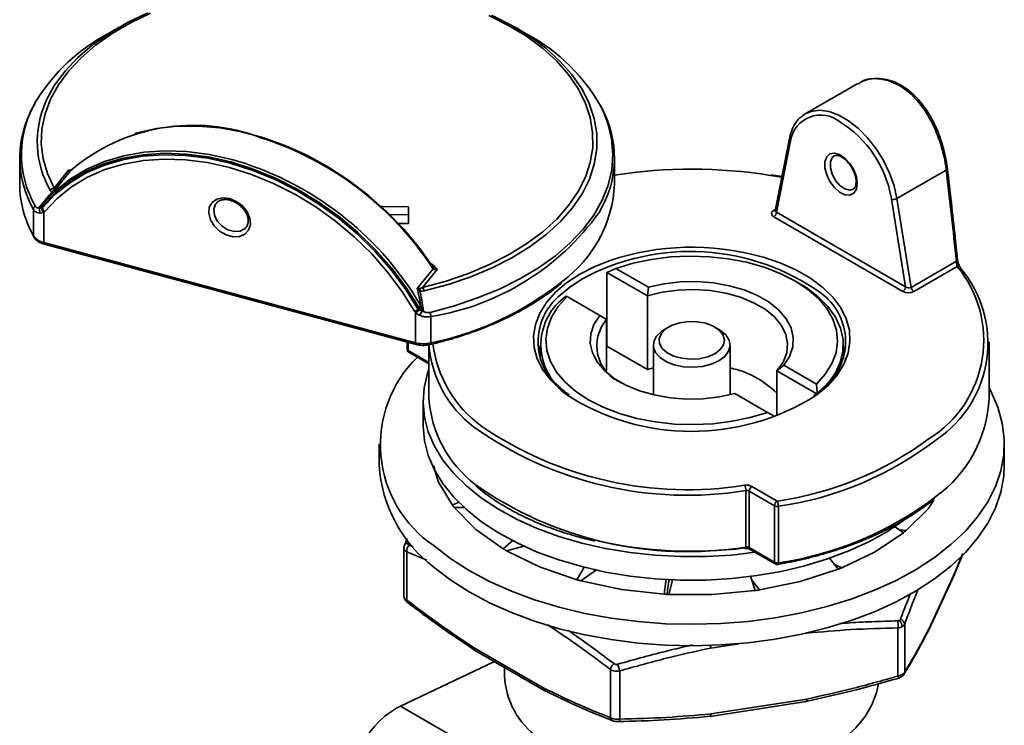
# Model space of a CAD drawing. Header units: millimetres. Extents: x 3170 to 3430, y 1374 to 1558.
# Tile 8 of 10: x 3309 to 3360, y 1488 to 1525. Entities that reach past the tile are written whole.
import ezdxf

# ---------------------------------------------------------------- set-up
doc = ezdxf.new("R2010")
doc.units = ezdxf.units.MM
doc.layers.add('粗实线层', color=7, linetype='Continuous', lineweight=35)

msp = doc.modelspace()

# ---------------------------------------------------------------- linework, layer by layer
at = {"layer": '粗实线层'}
for p, q in [((3314.246, 1524.635), (3313.663, 1524.298)), ((3335.462, 1524.298), (3334.879, 1524.635)), ((3352.736, 1521.699), (3350.004, 1520.122)), ((3309.888, 1520.762), (3309.876, 1520.737)), ((3349.175, 1518.836), (3348.437, 1515.08)), ((3349.23, 1518.716), (3348.501, 1515.006)), ((3309.062, 1517.835), (3309.062, 1516.466)), ((3340.062, 1516.466), (3340.062, 1517.835)), ((3357.402, 1517.271), (3357.389, 1517.376)), ((3310.853, 1516.255), (3311.612, 1517.196)), ((3311.695, 1517.144), (3310.873, 1516.126)), ((3311.612, 1517.196), (3311.779, 1517.22)), ((3311.734, 1517.181), (3311.695, 1517.144)), ((3348.778, 1516.818), (3348.184, 1516.921)), ((3348.786, 1516.857), (3348.221, 1516.946)), ((3357.35, 1517.196), (3354.776, 1515.711)), ((3357.41, 1517.267), (3357.409, 1517.273)), ((3354.496, 1515.676), (3354.477, 1515.786)), ((3310.108, 1515.226), (3310.073, 1515.255)), ((3310.108, 1515.226), (3310.202, 1515.212)), ((3310.26, 1515.329), (3310.191, 1515.26)), ((3310.206, 1515.364), (3310.275, 1515.44)), ((3329.331, 1514.411), (3329.317, 1515.277)), ((3329.317, 1514.869), (3329.317, 1515.277)), ((3355.225, 1511.124), (3354.496, 1515.676)), ((3354.776, 1515.711), (3355.517, 1511.086)), ((3309.782, 1513.772), (3309.782, 1515.141)), ((3310.312, 1514.988), (3310.126, 1514.955)), ((3310.202, 1515.212), (3310.239, 1515.218)), ((3310.366, 1515.038), (3310.312, 1514.988)), ((3310.312, 1514.988), (3310.312, 1513.423)), ((3329.317, 1514.869), (3328.346, 1514.883)), ((3329.324, 1514.411), (3329.317, 1514.869)), ((3348.353, 1515.091), (3348.45, 1515.147)), ((3355.084, 1510.879), (3348.359, 1514.761)), ((3348.501, 1515.006), (3355.225, 1511.124)), ((3320.836, 1514.183), (3320.861, 1514.211)), ((3328.806, 1514.414), (3329.331, 1514.411)), ((3310.312, 1513.423), (3329.684, 1508.208)), ((3310.345, 1513.334), (3329.716, 1508.12)), ((3357.937, 1512.517), (3357.815, 1513.661)), ((3330.478, 1512.319), (3330.601, 1512.286)), ((3330.576, 1512.172), (3330.579, 1512.168)), ((3330.582, 1512.164), (3330.606, 1512.134)), ((3355.517, 1511.086), (3357.876, 1512.449)), ((3357.92, 1512.183), (3355.655, 1510.876)), ((3329.784, 1511.035), (3330.607, 1512.053)), ((3330.82, 1512.025), (3330.061, 1511.085)), ((3330.607, 1512.053), (3330.559, 1512.114)), ((3340.136, 1512.079), (3339.661, 1511.863)), ((3339.661, 1508.026), (3339.661, 1511.863)), ((3341.773, 1510.644), (3339.661, 1511.863)), ((3340.136, 1512.079), (3341.833, 1511.1)), ((3349.672, 1511.309), (3349.46, 1511.432)), ((3337.591, 1510.609), (3337.54, 1510.639)), ((3339.287, 1509.63), (3337.591, 1510.609)), ((3341.833, 1511.1), (3341.773, 1510.644)), ((3341.773, 1506.807), (3341.773, 1510.644)), ((3329.961, 1510.14), (3330.007, 1510.034)), ((3329.684, 1509.773), (3329.63, 1509.853)), ((3329.684, 1508.208), (3329.684, 1509.773)), ((3329.832, 1509.944), (3329.887, 1509.913)), ((3329.933, 1509.946), (3329.856, 1510.054)), ((3330.105, 1509.863), (3330.031, 1509.863)), ((3339.287, 1509.63), (3339.651, 1509.42)), ((3330.489, 1509.566), (3330.489, 1508.198)), ((3339.651, 1506.75), (3339.651, 1509.42)), ((3342.882, 1509.024), (3342.67, 1508.901)), ((3345.499, 1508.901), (3345.287, 1509.024)), ((3329.248, 1508.246), (3329.248, 1507.88)), ((3329.306, 1508.23), (3329.306, 1507.799)), ((3330.385, 1508.099), (3330.385, 1505.309)), ((3336.185, 1508.085), (3336.185, 1507.355)), ((3342.085, 1508.085), (3342.085, 1505.496)), ((3346.085, 1505.496), (3346.085, 1508.085)), ((3351.985, 1507.355), (3351.985, 1508.085)), ((3359.585, 1505.309), (3359.585, 1508.248)), ((3329.306, 1507.799), (3330.385, 1507.176)), ((3329.348, 1507.707), (3330.385, 1507.108)), ((3341.773, 1506.807), (3339.661, 1508.026)), ((3348.518, 1506.75), (3348.882, 1507.03)), ((3348.882, 1507.03), (3350.579, 1506.051)), ((3342.085, 1506.893), (3341.773, 1506.807)), ((3350.572, 1505.565), (3348.518, 1506.75)), ((3348.518, 1504.395), (3348.518, 1506.75)), ((3350.622, 1505.607), (3350.579, 1506.051)), ((3348.033, 1504.581), (3346.337, 1505.56)), ((3330.085, 1505.145), (3330.085, 1503.921)), ((3348.378, 1504.382), (3348.033, 1504.581)), ((3327.796, 1502.946), (3327.796, 1501.832)), ((3360.374, 1501.832), (3360.374, 1502.946)), ((3330.62, 1501.811), (3330.869, 1500.976)), ((3330.869, 1500.976), (3331.613, 1499.744)), ((3346.899, 1497.569), (3346.899, 1500.508)), ((3348.398, 1499.717), (3347.082, 1500.477)), ((3347.082, 1500.477), (3347.082, 1497.537)), ((3347.223, 1500.722), (3348.539, 1499.962)), ((3331.613, 1499.744), (3331.98, 1499.929)), ((3356.403, 1499.552), (3356.704, 1500.01)), ((3332.264, 1499.629), (3331.712, 1499.619)), ((3331.712, 1499.618), (3332.833, 1498.485)), ((3348.398, 1496.777), (3348.398, 1499.717)), ((3348.598, 1499.688), (3348.598, 1496.748)), ((3355.264, 1498.425), (3356.403, 1499.552)), ((3332.833, 1498.485), (3334.263, 1497.474)), ((3353.649, 1497.324), (3355.125, 1498.313)), ((3355.125, 1498.313), (3354.635, 1498.656)), ((3354.899, 1498.471), (3355.264, 1498.425)), ((3329.252, 1498.014), (3329.127, 1497.688)), ((3334.263, 1497.474), (3334.778, 1497.924)), ((3329.085, 1497.525), (3329.085, 1495.01)), ((3329.123, 1497.683), (3329.127, 1497.688)), ((3329.232, 1497.318), (3329.232, 1494.808)), ((3330.273, 1496.883), (3329.232, 1497.318)), ((3329.567, 1497.573), (3329.354, 1497.66)), ((3335.401, 1497.625), (3334.43, 1497.376)), ((3334.43, 1497.376), (3336.155, 1496.533)), ((3347.082, 1497.537), (3348.398, 1496.777)), ((3347.123, 1497.446), (3348.439, 1496.686)), ((3351.91, 1496.49), (3353.649, 1497.324)), ((3351.714, 1496.412), (3351.262, 1496.982)), ((3357.766, 1496.123), (3358.222, 1497.234)), ((3357.796, 1496.225), (3358.202, 1497.213)), ((3336.155, 1496.533), (3338.097, 1495.865)), ((3339.002, 1496.29), (3339.068, 1496.401)), ((3349.741, 1495.775), (3351.714, 1496.412)), ((3351.519, 1496.658), (3351.91, 1496.49)), ((3338.312, 1495.806), (3340.433, 1495.354)), ((3347.613, 1495.334), (3349.741, 1495.775)), ((3356.436, 1493.25), (3357.778, 1496.143)), ((3357.796, 1496.225), (3356.453, 1493.332)), ((3340.433, 1495.354), (3342.653, 1495.11)), ((3345.151, 1495.091), (3347.383, 1495.3)), ((3342.891, 1495.097), (3345.151, 1495.091)), ((3354.829, 1490.849), (3354.829, 1493.359)), ((3355.182, 1493.563), (3355.182, 1491.053)), ((3350.084, 1493.085), (3350.018, 1493.074)), ((3336.373, 1490.226), (3332.704, 1492.344)), ((3332.767, 1492.206), (3336.435, 1490.088)), ((3346.531, 1492.535), (3345.073, 1492.31)), ((3328.902, 1489.281), (3333.812, 1491.603)), ((3334.335, 1491.301), (3334.335, 1490.856)), ((3339.846, 1488.68), (3339.846, 1491.191)), ((3340.329, 1491.116), (3340.329, 1488.606)), ((3350.084, 1489.655), (3345.073, 1488.88)), ((3342.064, 1481.683), (3328.902, 1489.281)), ((3345.041, 1488.751), (3350.053, 1489.526)), ((3350.053, 1489.527), (3350.068, 1489.529)), ((3350.074, 1489.532), (3350.068, 1489.529)), ((3345.026, 1488.751), (3345.041, 1488.754))]:
    msp.add_line(p, q, dxfattribs=at)
at = {"layer": '粗实线层', "flags": 128}
for points in [[(3315.871, 1525.363), (3314.83, 1524.861), (3313.876, 1524.304), (3313.017, 1523.698), (3312.261, 1523.047), (3311.615, 1522.359), (3311.084, 1521.638), (3310.673, 1520.892), (3310.385, 1520.127), (3310.224, 1519.349), (3310.19, 1518.566), (3310.285, 1517.785), (3310.506, 1517.012), (3310.853, 1516.255)], [(3310.432, 1520.774), (3310.468, 1520.852), (3310.885, 1521.609), (3311.424, 1522.34), (3312.08, 1523.039), (3312.847, 1523.699), (3313.719, 1524.314), (3314.687, 1524.879), (3315.743, 1525.389)], [(3330.061, 1511.085), (3331.288, 1511.418), (3332.456, 1511.817), (3333.553, 1512.277), (3334.571, 1512.795), (3335.499, 1513.366), (3336.33, 1513.985), (3337.056, 1514.647), (3337.67, 1515.345), (3338.168, 1516.073), (3338.545, 1516.826), (3338.798, 1517.595), (3338.923, 1518.375), (3338.921, 1519.158), (3338.791, 1519.937), (3338.534, 1520.706), (3338.153, 1521.458), (3337.651, 1522.185), (3337.032, 1522.882), (3336.302, 1523.542), (3335.468, 1524.16), (3334.536, 1524.729), (3333.516, 1525.245)], [(3333.648, 1525.269), (3334.683, 1524.746), (3335.628, 1524.168), (3336.475, 1523.541), (3337.216, 1522.872), (3337.844, 1522.164), (3338.353, 1521.426), (3338.571, 1521.031)], [(3338.571, 1521.031), (3338.74, 1520.664), (3339.001, 1519.883), (3339.133, 1519.092), (3339.135, 1518.298), (3339.008, 1517.506), (3338.752, 1516.725), (3338.369, 1515.962), (3337.864, 1515.223), (3337.24, 1514.515), (3336.503, 1513.843), (3335.66, 1513.215), (3334.718, 1512.635), (3333.686, 1512.11), (3332.573, 1511.643), (3331.388, 1511.238), (3330.142, 1510.9)], [(3330.455, 1509.786), (3331.721, 1510.128), (3332.928, 1510.535), (3334.066, 1511.003), (3335.126, 1511.529), (3336.099, 1512.108), (3336.977, 1512.735), (3337.753, 1513.406), (3338.421, 1514.115), (3338.975, 1514.856), (3339.41, 1515.622), (3339.724, 1516.408), (3339.912, 1517.208), (3339.975, 1518.014), (3339.91, 1518.82), (3339.72, 1519.619), (3339.446, 1520.318)], [(3349.897, 1520.053), (3349.933, 1520.078), (3350.004, 1520.122)], [(3350.004, 1520.122), (3350.317, 1520.253), (3350.757, 1520.309), (3351.239, 1520.244), (3351.746, 1520.059), (3352.262, 1519.762), (3352.769, 1519.361), (3353.251, 1518.87), (3353.692, 1518.305), (3354.076, 1517.686), (3354.391, 1517.033), (3354.627, 1516.367), (3354.776, 1515.711)], [(3315.06, 1519.093), (3315.184, 1519.129), (3316.195, 1519.355), (3317.255, 1519.474), (3318.355, 1519.485), (3319.484, 1519.388), (3320.63, 1519.183), (3321.782, 1518.873), (3322.928, 1518.46), (3324.057, 1517.95), (3325.157, 1517.347), (3326.218, 1516.657), (3327.228, 1515.887), (3328.179, 1515.045), (3329.059, 1514.138), (3329.861, 1513.178), (3330.576, 1512.172)], [(3310.239, 1515.218), (3310.899, 1515.916), (3311.655, 1516.522), (3312.499, 1517.03), (3313.422, 1517.435), (3314.415, 1517.734), (3315.467, 1517.921), (3316.566, 1517.997), (3317.702, 1517.959), (3318.862, 1517.809), (3320.035, 1517.547), (3321.208, 1517.177), (3322.368, 1516.703), (3323.504, 1516.129), (3324.604, 1515.462), (3325.656, 1514.708), (3326.648, 1513.875), (3327.571, 1512.973), (3328.415, 1512.01), (3329.171, 1510.997), (3329.832, 1509.944)], [(3329.856, 1510.054), (3329.191, 1511.102), (3328.431, 1512.11), (3327.585, 1513.068), (3326.661, 1513.965), (3325.668, 1514.793), (3324.618, 1515.543), (3323.52, 1516.207), (3322.386, 1516.778), (3321.228, 1517.25), (3320.058, 1517.619), (3318.888, 1517.88), (3317.73, 1518.031), (3316.596, 1518.071), (3315.498, 1517.998), (3314.447, 1517.814), (3313.455, 1517.52), (3312.531, 1517.12), (3311.684, 1516.618), (3310.925, 1516.019), (3310.26, 1515.329)], [(3310.275, 1515.44), (3310.943, 1516.133), (3311.705, 1516.735), (3312.556, 1517.24), (3313.484, 1517.642), (3314.481, 1517.937), (3315.537, 1518.122), (3316.64, 1518.195), (3317.779, 1518.155), (3318.942, 1518.003), (3320.118, 1517.741), (3320.827, 1517.53)], [(3352.711, 1516.495), (3352.665, 1516.203), (3352.532, 1515.996), (3352.327, 1515.896), (3352.071, 1515.914), (3351.793, 1516.048), (3351.522, 1516.284), (3351.288, 1516.595), (3351.117, 1516.949), (3351.026, 1517.306), (3351.026, 1517.629), (3351.117, 1517.882), (3351.288, 1518.037), (3351.522, 1518.079), (3351.793, 1518.001), (3352.071, 1517.814), (3352.327, 1517.537), (3352.532, 1517.2), (3352.665, 1516.839), (3352.711, 1516.495)], [(3351.499, 1517.929), (3351.403, 1517.843), (3351.309, 1517.617), (3351.309, 1517.317), (3351.403, 1516.983), (3351.578, 1516.661), (3351.811, 1516.392), (3352.07, 1516.215), (3352.319, 1516.153), (3352.499, 1516.197)], [(3329.63, 1509.853), (3328.981, 1510.888), (3328.238, 1511.884), (3327.408, 1512.83), (3326.5, 1513.718), (3325.524, 1514.536), (3324.49, 1515.277), (3323.409, 1515.934), (3322.292, 1516.498), (3321.151, 1516.964), (3319.998, 1517.328), (3318.845, 1517.585), (3317.704, 1517.733), (3316.587, 1517.77), (3315.506, 1517.696), (3314.472, 1517.511), (3313.496, 1517.218), (3312.588, 1516.819), (3311.759, 1516.32), (3311.015, 1515.724), (3310.366, 1515.038)], [(3357.35, 1517.196), (3357.371, 1517.209), (3357.389, 1517.223), (3357.401, 1517.237), (3357.408, 1517.251), (3357.41, 1517.266), (3357.41, 1517.267)], [(3319.998, 1515.715), (3320.351, 1515.567), (3320.666, 1515.328), (3320.909, 1515.026), (3321.052, 1514.692), (3321.082, 1514.362), (3320.994, 1514.073), (3320.798, 1513.856), (3320.516, 1513.734), (3320.177, 1513.72), (3319.819, 1513.817), (3319.48, 1514.013), (3319.198, 1514.287), (3319.002, 1514.61), (3318.914, 1514.946), (3318.944, 1515.259), (3319.088, 1515.516), (3319.33, 1515.688), (3319.645, 1515.757), (3319.998, 1515.715)], [(3319.296, 1515.457), (3319.271, 1515.422), (3319.18, 1515.158), (3319.211, 1514.851), (3319.359, 1514.542), (3319.606, 1514.274), (3319.916, 1514.082), (3320.249, 1513.992), (3320.56, 1514.017), (3320.806, 1514.153), (3320.836, 1514.183)], [(3329.317, 1515.277), (3327.966, 1515.307), (3327.894, 1515.311)], [(3310.345, 1513.334), (3310.337, 1513.338), (3310.327, 1513.35), (3310.319, 1513.368), (3310.314, 1513.393), (3310.312, 1513.423)], [(3350.579, 1506.051), (3351.045, 1506.569), (3351.389, 1507.118), (3351.603, 1507.688), (3351.684, 1508.27), (3351.63, 1508.853), (3351.443, 1509.427), (3351.126, 1509.981), (3350.684, 1510.506), (3350.125, 1510.993), (3349.459, 1511.432), (3348.698, 1511.817), (3347.855, 1512.139), (3346.945, 1512.395), (3345.985, 1512.578), (3344.991, 1512.686), (3343.981, 1512.717), (3342.973, 1512.67), (3341.985, 1512.546), (3341.034, 1512.348), (3340.136, 1512.079)], [(3347.666, 1512.702), (3347.83, 1512.655), (3348.722, 1512.351), (3349.541, 1511.984), (3350.273, 1511.561), (3350.908, 1511.089), (3351.436, 1510.574), (3351.847, 1510.025), (3352.136, 1509.45), (3352.298, 1508.86), (3352.331, 1508.262), (3352.233, 1507.667), (3352.007, 1507.083), (3351.656, 1506.52), (3351.186, 1505.987), (3350.603, 1505.493), (3350.556, 1505.457)], [(3330.579, 1512.168), (3330.579, 1512.168), (3330.581, 1512.163), (3330.582, 1512.157), (3330.58, 1512.15), (3330.577, 1512.142), (3330.573, 1512.133), (3330.567, 1512.124), (3330.559, 1512.114)], [(3338.251, 1511.779), (3339.028, 1512.175), (3339.834, 1512.493)], [(3357.876, 1512.449), (3357.897, 1512.46), (3357.914, 1512.473), (3357.926, 1512.486), (3357.934, 1512.499), (3357.937, 1512.512), (3357.937, 1512.517)], [(3337.569, 1505.49), (3337.261, 1505.735), (3336.734, 1506.249), (3336.322, 1506.798), (3336.033, 1507.373), (3335.871, 1507.963), (3335.839, 1508.561), (3335.936, 1509.157), (3336.162, 1509.74), (3336.513, 1510.303), (3336.984, 1510.836), (3337.566, 1511.331), (3338.251, 1511.779)], [(3338.393, 1511.534), (3337.724, 1511.097), (3337.228, 1510.683)], [(3341.833, 1511.1), (3342.642, 1511.274), (3343.49, 1511.37), (3344.354, 1511.386), (3345.211, 1511.32), (3346.037, 1511.174), (3346.812, 1510.953), (3347.514, 1510.663), (3348.125, 1510.31), (3348.629, 1509.904), (3349.012, 1509.457), (3349.264, 1508.98), (3349.378, 1508.485), (3349.351, 1507.987), (3349.185, 1507.497), (3348.882, 1507.03)], [(3349.672, 1511.309), (3350.026, 1511.091), (3350.657, 1510.616), (3351.174, 1510.097), (3351.57, 1509.543), (3351.836, 1508.964), (3351.969, 1508.371), (3351.966, 1507.772), (3351.827, 1507.178), (3351.554, 1506.6), (3351.153, 1506.048), (3350.964, 1505.842)], [(3337.591, 1510.609), (3337.124, 1510.091), (3336.781, 1509.542), (3336.566, 1508.972), (3336.485, 1508.39), (3336.539, 1507.807), (3336.726, 1507.233), (3337.044, 1506.679), (3337.486, 1506.153), (3338.045, 1505.667), (3338.711, 1505.228), (3339.472, 1504.843), (3340.315, 1504.52), (3341.224, 1504.265), (3342.184, 1504.082), (3343.178, 1503.974), (3344.188, 1503.943), (3345.196, 1503.99), (3346.185, 1504.113), (3347.136, 1504.312), (3348.033, 1504.581)], [(3348.518, 1506.75), (3348.843, 1507.199), (3349.034, 1507.673), (3349.083, 1508.159), (3348.99, 1508.643), (3348.758, 1509.111), (3348.393, 1509.55), (3347.906, 1509.947), (3347.31, 1510.291), (3346.622, 1510.572), (3345.862, 1510.783), (3345.051, 1510.917), (3344.213, 1510.97), (3343.372, 1510.942), (3342.55, 1510.832), (3341.773, 1510.644)], [(3346.337, 1505.56), (3345.527, 1505.386), (3344.679, 1505.29), (3343.815, 1505.274), (3342.959, 1505.34), (3342.132, 1505.485), (3341.357, 1505.706), (3340.655, 1505.997), (3340.044, 1506.35), (3339.54, 1506.755), (3339.158, 1507.203), (3338.906, 1507.68), (3338.792, 1508.174), (3338.818, 1508.673), (3338.985, 1509.163), (3339.287, 1509.63)], [(3345.287, 1507.636), (3345.567, 1507.849), (3345.736, 1508.098), (3345.784, 1508.363), (3345.705, 1508.627), (3345.506, 1508.868), (3345.202, 1509.07), (3344.815, 1509.216), (3344.374, 1509.297), (3343.911, 1509.306), (3343.461, 1509.243), (3343.058, 1509.112), (3342.73, 1508.923), (3342.503, 1508.69), (3342.394, 1508.43), (3342.409, 1508.163), (3342.549, 1507.908), (3342.803, 1507.685), (3343.152, 1507.509), (3343.57, 1507.394), (3344.027, 1507.349), (3344.487, 1507.376), (3344.918, 1507.474), (3345.287, 1507.636)], [(3345.499, 1507.269), (3345.103, 1507.091), (3344.643, 1506.976), (3344.148, 1506.931), (3343.648, 1506.958), (3343.177, 1507.056), (3342.762, 1507.219), (3342.431, 1507.436), (3342.203, 1507.694), (3342.094, 1507.976), (3342.109, 1508.266), (3342.249, 1508.543), (3342.504, 1508.793), (3342.67, 1508.901)], [(3345.499, 1508.901), (3345.585, 1508.848), (3345.867, 1508.609), (3346.037, 1508.337), (3346.084, 1508.049), (3346.005, 1507.763), (3345.806, 1507.497), (3345.499, 1507.269)], [(3329.716, 1508.12), (3329.709, 1508.123), (3329.698, 1508.135), (3329.69, 1508.154), (3329.685, 1508.178), (3329.684, 1508.208)], [(3330.459, 1508.11), (3330.466, 1508.114), (3330.476, 1508.125), (3330.483, 1508.144), (3330.487, 1508.168), (3330.489, 1508.198)], [(3347.39, 1497.292), (3346.166, 1497.153), (3344.841, 1497.075), (3343.508, 1497.07), (3342.181, 1497.138), (3340.871, 1497.279), (3339.591, 1497.491), (3338.351, 1497.772), (3337.163, 1498.12), (3336.037, 1498.532), (3334.985, 1499.004), (3334.015, 1499.531), (3333.136, 1500.109), (3332.356, 1500.732), (3331.682, 1501.396), (3331.121, 1502.094), (3330.677, 1502.819), (3330.355, 1503.565), (3330.157, 1504.326), (3330.085, 1505.094), (3330.14, 1505.862), (3330.321, 1506.624), (3330.385, 1506.81)], [(3359.585, 1505.838), (3359.684, 1505.654), (3360.037, 1504.848), (3360.266, 1504.026), (3360.368, 1503.196), (3360.343, 1502.365), (3360.19, 1501.537), (3359.911, 1500.721), (3359.509, 1499.923), (3358.985, 1499.147), (3358.345, 1498.402), (3357.594, 1497.692), (3356.737, 1497.024), (3355.78, 1496.401), (3354.732, 1495.83), (3353.601, 1495.315), (3352.396, 1494.859), (3351.125, 1494.467), (3349.799, 1494.141), (3348.429, 1493.884), (3347.024, 1493.697), (3345.597, 1493.584), (3344.157, 1493.543), (3342.718, 1493.576), (3341.288, 1493.683), (3339.881, 1493.862), (3338.507, 1494.112), (3337.176, 1494.431), (3335.899, 1494.817), (3334.687, 1495.266), (3333.548, 1495.776), (3332.491, 1496.341), (3331.525, 1496.959), (3330.658, 1497.623)], [(3355.241, 1499.038), (3355.145, 1498.965), (3354.279, 1498.381), (3353.32, 1497.847), (3352.279, 1497.367), (3351.162, 1496.947), (3349.982, 1496.591), (3348.748, 1496.3), (3347.473, 1496.079), (3346.166, 1495.928), (3344.841, 1495.85), (3343.508, 1495.845), (3342.181, 1495.914), (3340.871, 1496.054), (3339.591, 1496.266), (3338.351, 1496.548), (3337.163, 1496.896), (3336.037, 1497.307), (3334.985, 1497.779), (3334.015, 1498.306), (3333.136, 1498.884), (3332.356, 1499.508), (3331.682, 1500.171), (3331.121, 1500.869), (3330.677, 1501.594), (3330.355, 1502.34), (3330.157, 1503.101), (3330.085, 1503.869), (3330.085, 1503.921)], [(3330.658, 1496.508), (3331.525, 1495.844), (3332.491, 1495.227), (3333.548, 1494.661), (3334.687, 1494.151), (3335.899, 1493.702), (3337.176, 1493.316), (3338.507, 1492.997), (3339.881, 1492.747), (3341.288, 1492.568), (3342.718, 1492.462), (3344.157, 1492.429), (3345.597, 1492.469), (3347.024, 1492.583), (3348.429, 1492.769), (3349.799, 1493.026), (3351.125, 1493.352), (3352.396, 1493.744), (3353.601, 1494.2), (3354.732, 1494.716), (3355.78, 1495.287), (3356.737, 1495.909), (3357.594, 1496.578), (3358.345, 1497.287), (3358.985, 1498.033), (3359.509, 1498.808), (3359.911, 1499.607), (3360.19, 1500.423), (3360.343, 1501.25), (3360.374, 1501.832)], [(3329.102, 1497.597), (3329.104, 1497.631), (3329.108, 1497.65)], [(3346.882, 1497.483), (3346.881, 1497.483), (3346.874, 1497.487), (3346.866, 1497.499), (3346.858, 1497.518)], [(3346.899, 1497.569), (3346.898, 1497.539), (3346.896, 1497.515), (3346.892, 1497.497), (3346.887, 1497.486), (3346.882, 1497.483)], [(3338.097, 1495.865), (3338.461, 1496.484), (3338.481, 1496.517)], [(3339.142, 1496.387), (3338.956, 1496.257), (3338.312, 1495.806)], [(3348.574, 1496.662), (3348.581, 1496.665), (3348.588, 1496.676), (3348.593, 1496.694), (3348.597, 1496.719), (3348.598, 1496.748)], [(3342.653, 1495.11), (3342.741, 1495.775), (3342.758, 1495.908)], [(3342.798, 1495.102), (3342.828, 1495.326), (3342.903, 1495.898)], [(3343.088, 1495.884), (3343.024, 1495.627), (3342.891, 1495.097)], [(3347.383, 1495.3), (3347.182, 1495.954), (3347.147, 1496.067)], [(3347.216, 1495.843), (3347.219, 1495.838), (3347.613, 1495.334)], [(3354.834, 1490.728), (3354.838, 1490.73), (3354.838, 1490.731)], [(3355.11, 1490.894), (3355.116, 1490.9), (3355.136, 1490.922)], [(3338.501, 1486.242), (3340.161, 1485.703), (3341.205, 1485.479), (3342.285, 1485.324), (3343.389, 1485.242), (3344.502, 1485.233), (3345.61, 1485.297), (3346.698, 1485.433), (3347.751, 1485.641), (3348.757, 1485.916), (3349.702, 1486.256), (3350.574, 1486.655), (3351.361, 1487.11), (3352.054, 1487.613), (3352.642, 1488.158), (3353.119, 1488.739), (3353.478, 1489.347), (3353.715, 1489.975), (3353.812, 1490.469)], [(3345.073, 1488.88), (3345.072, 1488.835), (3345.067, 1488.799), (3345.06, 1488.772), (3345.05, 1488.756), (3345.041, 1488.751)], [(3339.944, 1488.526), (3339.937, 1488.529), (3339.93, 1488.533)]]:
    msp.add_lwpolyline(points, dxfattribs=at)
at = {"layer": '粗实线层'}
for centre, radius, start, end in [((3318.213, 1515.697), 9.73, 117.8794, 148.1817), ((3330.977, 1515.825), 9.587, 27.9454, 62.1059), ((3314.545, 1517.837), 5.474, 149.1494, 209.5062), ((3314.596, 1518.011), 5.438, 148.8039, 209.544), ((3315.09, 1518.675), 5.109, 155.7424, 209.6593), ((3334.585, 1517.832), 5.469, 328.6722, 29.6128), ((3350.809, 1518.46), 1.599, 51.583, 170.7983), ((3318.106, 1509.709), 9.82, 68.9496, 130.457), ((3348.675, 1514.709), 5.901, 10.5104, 57.9981), ((3316.598, 1502.954), 16.698, 33.2695, 72.4492), ((3349.3, 1518.821), 0.126, 172.8427, 236.2127), ((3315.569, 1501.692), 16.688, 30.414, 71.6352), ((3344.084, 1491.169), 26.076, 80.954, 98.8728), ((3314.605, 1516.503), 5.543, 180.3798, 209.5127), ((3310.922, 1515.883), 0.379, 100.5729, 135.882), ((3333.378, 1516.794), 6.692, 306.213, 357.1947), ((3311.041, 1515.908), 0.323, 124.7146, 153.2955), ((3310.059, 1515.13), 0.278, 134.255, 177.8098), ((3310.498, 1515.116), 0.405, 164.2288, 203.3242), ((3310.357, 1515.289), 0.168, 153.6556, 189.9128), ((3310.372, 1515.37), 0.12, 144.5602, 200.5135), ((3354.593, 1516.045), 0.381, 255.2413, 298.7181), ((3310.61, 1515.275), 0.413, 188.7132, 223.9416), ((3310.605, 1515.342), 0.386, 198.6479, 231.8075), ((3328.348, 1522.83), 13.435, 279.1678, 324.2893), ((3348.415, 1515.184), 0.112, 236.2426, 280.0589), ((3348.193, 1515.02), 0.307, 302.6055, 357.3945), ((3310.474, 1514.246), 0.839, 214.3822, 258.9259), ((3309.907, 1513.771), 0.126, 179.4516, 208.5091), ((3344.095, 1499.655), 13.527, 74.6929, 108.3619), ((3344.008, 1501.183), 11.776, 54.5363, 118.4823), ((3353.27, 1508.339), 6.033, 301.9363, 39.584), ((3357.97, 1512.048), 0.144, 43.4357, 110.1776), ((3357.981, 1512.072), 0.12, 358.7258, 38.81), ((3330.531, 1512.092), 0.0851, 332.301, 29.1409), ((3353.495, 1508.182), 6.027, 304.0185, 40.1616), ((3327.246, 1524.065), 16.195, 281.5509, 308.5197), ((3354.918, 1511.138), 0.307, 302.6055, 357.3945), ((3329.04, 1511.08), 0.897, 348.0146, 357.2791), ((3329.538, 1510.745), 0.624, 14.3784, 33.0079), ((3339.211, 1508.259), 3.132, 129.2774, 225.5069), ((3339.339, 1508.096), 3.115, 125.2839, 230.7245), ((3348.979, 1508.269), 3.122, 315.7222, 53.3793), ((3355.826, 1511.139), 0.313, 189.5929, 237.0771), ((3329.634, 1510.427), 0.434, 300.6078, 318.6549), ((3329.395, 1510.637), 0.819, 286.7009, 302.2231), ((3329.082, 1510.865), 1.247, 298.8828, 310.2255), ((3328.115, 1510.889), 2.173, 324.7693, 331.8361), ((3329.589, 1510.312), 0.503, 313.3033, 326.425), ((3329.649, 1509.551), 0.84, 1.0621, 16.2961), ((3341.237, 1508.047), 2.097, 139.1258, 247.8282), ((3330.107, 1509.829), 1.675, 255.364, 283.1804), ((3336.352, 1508.586), 5.985, 184.6055, 232.8338), ((3336.844, 1508.948), 6.302, 187.2364, 233.9739), ((3329.448, 1507.88), 0.2, 180, 240.0027), ((3329.348, 1507.89), 0.101, 185.6818, 245.6383), ((3329.404, 1507.788), 0.0986, 173.7012, 234.9867), ((3334.224, 1502.892), 6.362, 134.201, 235.9079), ((3345.087, 1502.126), 4.87, 45.2056, 78.1747), ((3344.088, 1515.701), 12.114, 237.4439, 302.2671), ((3336.598, 1505.763), 6.23, 184.1805, 232.3682), ((3352.887, 1505.638), 6.705, 305.7382, 357.1887), ((3343.853, 1519.431), 19.167, 234.5517, 279.1453), ((3343.868, 1519.633), 19.084, 235.7871, 279.0147), ((3346.096, 1517.166), 17.376, 278.0822, 306.6198), ((3346.128, 1517.045), 17.532, 278.0976, 307.771), ((3335.006, 1502.277), 7.224, 183.5332, 232.9887), ((3343.856, 1516.542), 19.216, 234.8547, 279.1129), ((3346.942, 1500.182), 0.608, 62.5243, 97.9796), ((3345.945, 1500.507), 0.954, 0.0391, 16.8768), ((3346.941, 1500.207), 0.304, 62.5243, 97.9796), ((3347.389, 1500.463), 0.307, 122.6055, 177.3945), ((3348.705, 1499.703), 0.307, 122.6055, 177.3945), ((3347.916, 1499.686), 0.682, 0.1642, 23.8527), ((3346.126, 1514.126), 17.553, 278.0945, 307.4678), ((3337.224, 1504.068), 7.084, 217.6193, 218.9096), ((3348.54, 1499.991), 0.309, 242.7072, 280.8682), ((3348.992, 1506.038), 9.864, 308.4475, 309.4823), ((3344.09, 1520.144), 22.795, 257.556, 276.9753), ((3329.298, 1497.556), 0.216, 88.8264, 142.2445), ((3329.652, 1497.36), 0.423, 134.824, 185.6084), ((3340.779, 1508.369), 12.695, 239.1142, 239.9888), ((3346.941, 1497.267), 0.304, 62.5243, 97.9796), ((3347.177, 1497.525), 0.0959, 172.7442, 235.9436), ((3348.493, 1496.765), 0.0959, 172.7442, 235.9436), ((3348.54, 1497.051), 0.309, 242.7072, 280.8682), ((3348.539, 1496.859), 0.2, 240.0027, 279.9649), ((3345.736, 1511.776), 16.486, 291.2601, 291.9948), ((3343.357, 1514.533), 19.395, 254.2631, 254.9224), ((3344.227, 1517.256), 22.182, 278.1787, 278.7816), ((3329.343, 1494.775), 0.116, 163.3312, 223.4911), ((3344.077, 1518.493), 23.426, 266.5169, 267.0982), ((3353.954, 1493.51), 0.888, 350.2051, 13.7567), ((3354.584, 1493.403), 0.47, 2.9174, 46.6326), ((3354.878, 1493.504), 0.31, 11.0118, 74.9374), ((3332.847, 1492.325), 0.144, 172.7442, 235.9437), ((3343.707, 1492.197), 1.37, 4.7249, 10.4465), ((3343.932, 1492.3), 1.142, 0.4744, 7.3147), ((3338.114, 1490.663), 2.26, 11.5676, 20.7743), ((3338.526, 1491.05), 4.196, 182.6523, 234.5391), ((3354.537, 1490.766), 0.303, 353.3793, 15.7999), ((3354.951, 1491.062), 0.231, 322.9409, 357.7301), ((3349.936, 1489.623), 0.152, 320.2541, 12.1006), ((3349.886, 1489.611), 0.203, 337.3643, 12.7009), ((3340.04, 1488.693), 0.195, 183.741, 235.4962), ((3340.15, 1488.609), 0.179, 312.1104, 358.865), ((3340.256, 1488.507), 0.0339, 214.2985, 294.5458)]:
    msp.add_arc(centre, radius, start, end, dxfattribs=at)
for centre, major_axis, ratio, start_param, end_param in [((3344.223, 1527.567), (-10.07, 67.775), 0.169958, 4.462249, 4.533569), ((3348.642, 1514.924), (0.404, -0.007), 0.577048, 2.376554, 3.94735), ((3348.642, 1515.088), (0.206, 0.021), 0.463884, 3.000538, 3.908876), ((3355.367, 1511.206), (0.203, -0.055), 0.658014, 4.133894, 5.70469), ((3355.367, 1511.042), (0.404, -0.007), 0.577048, 3.94735, 5.518146), ((3328.902, 1486.668), (1.862, 2.613), 0.631324, 0.845721, 2.158646)]:
    msp.add_ellipse(centre, major_axis=major_axis, ratio=ratio, start_param=start_param, end_param=end_param, dxfattribs=at)
for points, knots in [([(3357.35, 1517.196), (3357.34, 1517.268), (3357.278, 1517.751), (3357.048, 1518.702), (3356.504, 1519.946), (3355.757, 1520.983), (3354.843, 1521.711), (3353.865, 1521.997), (3353.115, 1521.956), (3352.818, 1521.712), (3352.759, 1521.664)], [0, 0, 0, 0, 0.027513, 0.185745, 0.341354, 0.493276, 0.645777, 0.802417, 0.960434, 1, 1, 1, 1]), ([(3357.389, 1517.376), (3357.379, 1517.462), (3357.347, 1517.746), (3357.228, 1518.261), (3357.037, 1518.896), (3356.78, 1519.523), (3356.465, 1520.116), (3356.094, 1520.655), (3355.674, 1521.119), (3355.214, 1521.494), (3354.728, 1521.767), (3354.227, 1521.931), (3353.729, 1521.982), (3353.277, 1521.934), (3353.017, 1521.823), (3352.9, 1521.774)], [0, 0, 0, 0, 0.034559, 0.115394, 0.197228, 0.279596, 0.362667, 0.44565, 0.528766, 0.610817, 0.692911, 0.773789, 0.854962, 0.935342, 1, 1, 1, 1]), ([(3349.894, 1520.034), (3349.829, 1519.99), (3349.651, 1519.87), (3349.434, 1519.57), (3349.262, 1519.209), (3349.2, 1518.944), (3349.175, 1518.836)], [0, 0, 0, 0, 0.17603, 0.481089, 0.78964, 1, 1, 1, 1]), ([(3351.502, 1517.926), (3351.506, 1517.93), (3351.539, 1517.963), (3351.629, 1517.97), (3351.818, 1517.93), (3352.041, 1517.793), (3352.264, 1517.572), (3352.455, 1517.291), (3352.591, 1516.983), (3352.647, 1516.737), (3352.652, 1516.613), (3352.653, 1516.576)], [0, 0, 0, 0, 0.017581, 0.154035, 0.278045, 0.41091, 0.543184, 0.676749, 0.810946, 0.94412, 1, 1, 1, 1]), ([(3311.695, 1517.144), (3311.687, 1517.141), (3311.671, 1517.135), (3311.642, 1517.157), (3311.622, 1517.181), (3311.613, 1517.195), (3311.612, 1517.196)], [0, 0, 0, 0, 0.33671, 0.692577, 0.98071, 1, 1, 1, 1]), ([(3311.612, 1517.196), (3311.614, 1517.195), (3311.635, 1517.187), (3311.677, 1517.175), (3311.715, 1517.176), (3311.734, 1517.177)], [0, 0, 0, 0, 0.032015, 0.510298, 1, 1, 1, 1]), ([(3357.815, 1513.661), (3357.814, 1513.673), (3357.686, 1514.879), (3357.547, 1516.079), (3357.41, 1517.267)], [0, 0, 0, 0, 0.010221, 1, 1, 1, 1]), ([(3310.853, 1516.255), (3310.851, 1516.245), (3310.847, 1516.214), (3310.853, 1516.19), (3310.857, 1516.174)], [0, 0, 0, 0, 0.333903, 1, 1, 1, 1]), ([(3352.653, 1516.576), (3352.651, 1516.535), (3352.646, 1516.415), (3352.587, 1516.276), (3352.544, 1516.208), (3352.502, 1516.199), (3352.501, 1516.199)], [0, 0, 0, 0, 0.2033698, 0.5926162, 0.9895547, 1, 1, 1, 1]), ([(3310.073, 1515.255), (3310.197, 1515.407), (3310.419, 1515.679), (3310.65, 1515.939), (3310.752, 1516.053)], [0, 0, 0, 0, 0.558674, 1, 1, 1, 1]), ([(3310.873, 1516.126), (3310.736, 1515.974), (3310.533, 1515.75), (3310.338, 1515.516), (3310.275, 1515.44)], [0, 0, 0, 0, 0.6744751, 1, 1, 1, 1]), ([(3310.752, 1516.053), (3310.724, 1516.069), (3310.683, 1516.092), (3310.658, 1516.134), (3310.651, 1516.147)], [0, 0, 0, 0, 0.696978, 1, 1, 1, 1]), ([(3310.873, 1516.126), (3310.872, 1516.125), (3310.859, 1516.112), (3310.824, 1516.082), (3310.779, 1516.064), (3310.752, 1516.053)], [0, 0, 0, 0, 0.024157, 0.400695, 1, 1, 1, 1]), ([(3310.857, 1516.174), (3310.864, 1516.161), (3310.875, 1516.141), (3310.874, 1516.129), (3310.873, 1516.126), (3310.873, 1516.126)], [0, 0, 0, 0, 0.600779, 0.976427, 1, 1, 1, 1]), ([(3309.865, 1515.329), (3309.87, 1515.322), (3309.896, 1515.278), (3309.97, 1515.224), (3310.063, 1515.225), (3310.108, 1515.226)], [0, 0, 0, 0, 0.0918649, 0.5481682, 1, 1, 1, 1]), ([(3310.073, 1515.255), (3310.074, 1515.256), (3310.122, 1515.29), (3310.164, 1515.327), (3310.206, 1515.364)], [0, 0, 0, 0, 0.020437, 1, 1, 1, 1]), ([(3310.191, 1515.26), (3310.154, 1515.258), (3310.117, 1515.255), (3310.074, 1515.255), (3310.073, 1515.255)], [0, 0, 0, 0, 0.97948, 1, 1, 1, 1]), ([(3310.191, 1515.26), (3310.2, 1515.253), (3310.216, 1515.239), (3310.232, 1515.225), (3310.239, 1515.218)], [0, 0, 0, 0, 0.554351, 1, 1, 1, 1]), ([(3319.307, 1515.452), (3319.321, 1515.476), (3319.372, 1515.558), (3319.532, 1515.635), (3319.768, 1515.678), (3319.946, 1515.643), (3320.031, 1515.626)], [0, 0, 0, 0, 0.12754, 0.437736, 0.734369, 1, 1, 1, 1]), ([(3320.031, 1515.626), (3320.08, 1515.611), (3320.229, 1515.565), (3320.473, 1515.424), (3320.72, 1515.193), (3320.894, 1514.922), (3320.979, 1514.645), (3320.964, 1514.404), (3320.913, 1514.252), (3320.845, 1514.201), (3320.834, 1514.193)], [0, 0, 0, 0, 0.0746721, 0.2240312, 0.3737339, 0.5227474, 0.670715, 0.8185499, 0.9698043, 1, 1, 1, 1]), ([(3310.126, 1514.955), (3310.061, 1514.965), (3309.927, 1514.983), (3309.825, 1515.068), (3309.788, 1515.13), (3309.782, 1515.141)], [0, 0, 0, 0, 0.443893, 0.906185, 1, 1, 1, 1]), ([(3348.435, 1515.084), (3348.432, 1515.074), (3348.429, 1515.062), (3348.432, 1515.065), (3348.432, 1515.066)], [0, 0, 0, 0, 0.8443, 1, 1, 1, 1]), ([(3309.797, 1513.711), (3309.825, 1513.669), (3309.898, 1513.558), (3310.082, 1513.423), (3310.259, 1513.364), (3310.345, 1513.334)], [0, 0, 0, 0, 0.243686, 0.633502, 1, 1, 1, 1]), ([(3330.511, 1512.269), (3330.518, 1512.267), (3330.538, 1512.26), (3330.57, 1512.27), (3330.593, 1512.282), (3330.6, 1512.286), (3330.601, 1512.286)], [0, 0, 0, 0, 0.275762, 0.786723, 0.974299, 1, 1, 1, 1]), ([(3330.597, 1512.144), (3330.596, 1512.144), (3330.592, 1512.149), (3330.585, 1512.158), (3330.58, 1512.167), (3330.579, 1512.168)], [0, 0, 0, 0, 0.10315, 0.883282, 1, 1, 1, 1]), ([(3330.601, 1512.286), (3330.647, 1512.231), (3330.721, 1512.144), (3330.794, 1512.057), (3330.82, 1512.025)], [0, 0, 0, 0, 0.630024, 1, 1, 1, 1]), ([(3357.876, 1512.449), (3357.878, 1512.427), (3357.881, 1512.382), (3357.892, 1512.311), (3357.904, 1512.245), (3357.914, 1512.204), (3357.919, 1512.185), (3357.92, 1512.183)], [0, 0, 0, 0, 0.218784, 0.446526, 0.691798, 0.958395, 1, 1, 1, 1]), ([(3358.074, 1512.147), (3358.074, 1512.147), (3358.068, 1512.154), (3358.045, 1512.187), (3358.011, 1512.251), (3357.974, 1512.344), (3357.947, 1512.44), (3357.94, 1512.494), (3357.937, 1512.516)], [0, 0, 0, 0, 0.014448, 0.18021, 0.376702, 0.606159, 0.840099, 1, 1, 1, 1]), ([(3330.606, 1512.134), (3330.626, 1512.116), (3330.668, 1512.078), (3330.743, 1512.044), (3330.795, 1512.03), (3330.819, 1512.025), (3330.82, 1512.025)], [0, 0, 0, 0, 0.33676, 0.692646, 0.980717, 1, 1, 1, 1]), ([(3330.82, 1512.025), (3330.819, 1512.025), (3330.795, 1512.02), (3330.744, 1512.015), (3330.669, 1512.021), (3330.627, 1512.042), (3330.607, 1512.053)], [0, 0, 0, 0, 0.01929, 0.307423, 0.66329, 1, 1, 1, 1]), ([(3330.459, 1508.11), (3330.673, 1508.163), (3331.293, 1508.317), (3332.284, 1508.618), (3333.407, 1509.03), (3334.465, 1509.497), (3335.453, 1510.015), (3336.354, 1510.584), (3336.966, 1511.017), (3337.247, 1511.271), (3337.288, 1511.308)], [0, 0, 0, 0, 0.078543, 0.227766, 0.377063, 0.526409, 0.675806, 0.825251, 0.974727, 1, 1, 1, 1]), ([(3329.784, 1511.035), (3329.785, 1511.035), (3329.802, 1511.034), (3329.848, 1511.033), (3329.902, 1511.036), (3329.936, 1511.038)], [0, 0, 0, 0, 0.023575, 0.383278, 1, 1, 1, 1]), ([(3329.961, 1510.14), (3329.945, 1510.238), (3329.897, 1510.538), (3329.83, 1510.835), (3329.784, 1511.035)], [0, 0, 0, 0, 0.325525, 1, 1, 1, 1]), ([(3329.918, 1510.894), (3329.887, 1510.921), (3329.839, 1510.964), (3329.799, 1511.014), (3329.785, 1511.034), (3329.784, 1511.035)], [0, 0, 0, 0, 0.615271, 0.975842, 1, 1, 1, 1]), ([(3330.142, 1510.9), (3330.09, 1510.89), (3330.016, 1510.876), (3329.94, 1510.89), (3329.918, 1510.894)], [0, 0, 0, 0, 0.699247, 1, 1, 1, 1]), ([(3329.918, 1510.894), (3329.951, 1510.743), (3330.026, 1510.401), (3330.077, 1510.056), (3330.105, 1509.863)], [0, 0, 0, 0, 0.441326, 1, 1, 1, 1]), ([(3329.936, 1511.038), (3329.948, 1511.04), (3329.994, 1511.047), (3330.032, 1511.069), (3330.061, 1511.085)], [0, 0, 0, 0, 0.264396, 1, 1, 1, 1]), ([(3329.89, 1509.635), (3329.835, 1509.664), (3329.76, 1509.702), (3329.699, 1509.759), (3329.684, 1509.773)], [0, 0, 0, 0, 0.746318, 1, 1, 1, 1]), ([(3329.832, 1509.944), (3329.847, 1509.944), (3329.881, 1509.945), (3329.914, 1509.946), (3329.933, 1509.946)], [0, 0, 0, 0, 0.445649, 1, 1, 1, 1]), ([(3329.887, 1509.913), (3329.898, 1509.908), (3329.943, 1509.886), (3329.993, 1509.873), (3330.031, 1509.863)], [0, 0, 0, 0, 0.2402583, 1, 1, 1, 1]), ([(3330.489, 1509.566), (3330.403, 1509.554), (3330.234, 1509.531), (3330.028, 1509.577), (3329.919, 1509.623), (3329.89, 1509.635)], [0, 0, 0, 0, 0.430194, 0.847025, 1, 1, 1, 1]), ([(3330.105, 1509.863), (3330.104, 1509.863), (3330.095, 1509.867), (3330.036, 1509.895), (3329.981, 1509.922), (3329.933, 1509.946)], [0, 0, 0, 0, 0.020511, 0.151298, 1, 1, 1, 1]), ([(3330.007, 1510.034), (3330.039, 1509.977), (3330.07, 1509.92), (3330.104, 1509.864), (3330.105, 1509.863)], [0, 0, 0, 0, 0.9795627, 1, 1, 1, 1]), ([(3330.031, 1509.863), (3330.051, 1509.852), (3330.127, 1509.811), (3330.272, 1509.764), (3330.394, 1509.779), (3330.455, 1509.786)], [0, 0, 0, 0, 0.157564, 0.577287, 1, 1, 1, 1]), ([(3329.716, 1508.12), (3329.772, 1508.107), (3329.934, 1508.07), (3330.194, 1508.061), (3330.38, 1508.096), (3330.459, 1508.11)], [0, 0, 0, 0, 0.235444, 0.6774657, 1, 1, 1, 1]), ([(3337.698, 1505.493), (3337.594, 1505.567), (3337.325, 1505.76), (3337.12, 1505.975), (3336.994, 1506.107)], [0, 0, 0, 0, 0.3839, 1, 1, 1, 1]), ([(3351.229, 1506.173), (3351.155, 1506.09), (3350.94, 1505.846), (3350.667, 1505.608), (3350.45, 1505.466), (3350.441, 1505.46)], [0, 0, 0, 0, 0.333708, 0.972817, 1, 1, 1, 1]), ([(3332.84, 1500.747), (3332.973, 1500.634), (3333.341, 1500.319), (3334.044, 1499.849), (3334.933, 1499.338), (3335.902, 1498.878), (3336.938, 1498.473), (3337.98, 1498.134), (3338.697, 1497.961), (3339.03, 1497.881)], [0, 0, 0, 0, 0.087938, 0.24339, 0.398919, 0.554451, 0.709951, 0.865407, 1, 1, 1, 1]), ([(3348.574, 1496.662), (3348.796, 1496.703), (3349.439, 1496.821), (3350.475, 1497.065), (3351.66, 1497.412), (3352.791, 1497.817), (3353.857, 1498.277), (3354.855, 1498.789), (3355.766, 1499.352), (3356.402, 1499.795), (3356.703, 1500.061), (3356.76, 1500.111)], [0, 0, 0, 0, 0.06778, 0.196542, 0.325361, 0.454218, 0.583118, 0.712062, 0.841047, 0.970062, 1, 1, 1, 1]), ([(3329.232, 1497.318), (3329.203, 1497.336), (3329.146, 1497.37), (3329.098, 1497.44), (3329.079, 1497.5), (3329.089, 1497.536), (3329.091, 1497.545)], [0, 0, 0, 0, 0.2992025, 0.5982188, 0.8973536, 1, 1, 1, 1]), ([(3329.126, 1497.687), (3329.111, 1497.651), (3329.085, 1497.587), (3329.089, 1497.522), (3329.091, 1497.493)], [0, 0, 0, 0, 0.563798, 1, 1, 1, 1]), ([(3329.354, 1497.66), (3329.343, 1497.665), (3329.32, 1497.677), (3329.3, 1497.704), (3329.292, 1497.736), (3329.299, 1497.76), (3329.302, 1497.772)], [0, 0, 0, 0, 0.250654, 0.499905, 0.749188, 1, 1, 1, 1]), ([(3346.882, 1497.483), (3346.907, 1497.485), (3346.96, 1497.489), (3347.036, 1497.479), (3347.093, 1497.462), (3347.114, 1497.45), (3347.123, 1497.446)], [0, 0, 0, 0, 0.273492, 0.56998, 0.828387, 1, 1, 1, 1]), ([(3357.796, 1496.225), (3357.795, 1496.199), (3357.795, 1496.169), (3357.779, 1496.146), (3357.777, 1496.144)], [0, 0, 0, 0, 0.8996712, 1, 1, 1, 1]), ([(3355.884, 1495.375), (3355.868, 1495.336), (3355.633, 1494.764), (3355.4, 1494.143), (3355.182, 1493.563)], [0, 0, 0, 0, 0.066918, 1, 1, 1, 1]), ([(3329.085, 1495.017), (3329.085, 1495.017), (3329.082, 1495.003), (3329.089, 1494.987), (3329.096, 1494.972)], [0, 0, 0, 0, 0.0025602, 1, 1, 1, 1]), ([(3329.089, 1494.997), (3329.093, 1494.969), (3329.102, 1494.912), (3329.141, 1494.828), (3329.193, 1494.753), (3329.237, 1494.714), (3329.258, 1494.695)], [0, 0, 0, 0, 0.262688, 0.519702, 0.766802, 1, 1, 1, 1]), ([(3329.096, 1494.972), (3329.097, 1494.962), (3329.104, 1494.929), (3329.147, 1494.871), (3329.203, 1494.829), (3329.232, 1494.808)], [0, 0, 0, 0, 0.158808, 0.579414, 1, 1, 1, 1]), ([(3329.232, 1494.808), (3329.827, 1494.361), (3330.98, 1493.494), (3332.142, 1492.719), (3332.704, 1492.344)], [0, 0, 0, 0, 0.516491, 1, 1, 1, 1]), ([(3355.47, 1495.12), (3355.42, 1494.996), (3355.249, 1494.567), (3355.079, 1494.12), (3354.958, 1493.803)], [0, 0, 0, 0, 0.290614, 1, 1, 1, 1]), ([(3329.259, 1494.695), (3329.837, 1494.259), (3330.995, 1493.388), (3332.163, 1492.609), (3332.747, 1492.219)], [0, 0, 0, 0, 0.499899, 1, 1, 1, 1]), ([(3354.816, 1493.721), (3354.369, 1493.709), (3353.485, 1493.685), (3352.477, 1493.636), (3351.916, 1493.594), (3351.794, 1493.585)], [0, 0, 0, 0, 0.4450498, 0.8795065, 1, 1, 1, 1]), ([(3354.816, 1493.721), (3354.833, 1493.722), (3354.866, 1493.725), (3354.893, 1493.738), (3354.906, 1493.744)], [0, 0, 0, 0, 0.501442, 1, 1, 1, 1]), ([(3354.906, 1493.744), (3354.918, 1493.752), (3354.941, 1493.768), (3354.953, 1493.792), (3354.958, 1493.803)], [0, 0, 0, 0, 0.498552, 1, 1, 1, 1]), ([(3339.846, 1491.191), (3339.251, 1491.639), (3338.167, 1492.454), (3337.074, 1493.184), (3336.582, 1493.513)], [0, 0, 0, 0, 0.549484, 1, 1, 1, 1]), ([(3340.034, 1491.495), (3339.705, 1491.741), (3339.056, 1492.228), (3338.261, 1492.8), (3337.795, 1493.12), (3337.65, 1493.218)], [0, 0, 0, 0, 0.4144988, 0.8191314, 1, 1, 1, 1]), ([(3354.829, 1493.359), (3354.015, 1493.337), (3352.44, 1493.294), (3350.852, 1493.153), (3350.084, 1493.085)], [0, 0, 0, 0, 0.516487, 1, 1, 1, 1]), ([(3355.053, 1493.427), (3355.02, 1493.41), (3354.954, 1493.378), (3354.871, 1493.365), (3354.829, 1493.359)], [0, 0, 0, 0, 0.492876, 1, 1, 1, 1]), ([(3355.182, 1493.563), (3355.168, 1493.537), (3355.139, 1493.485), (3355.081, 1493.446), (3355.053, 1493.427)], [0, 0, 0, 0, 0.50624, 1, 1, 1, 1]), ([(3355.135, 1490.922), (3355.347, 1491.277), (3355.772, 1491.989), (3356.201, 1492.806), (3356.415, 1493.214)], [0, 0, 0, 0, 0.499974, 1, 1, 1, 1]), ([(3355.182, 1491.053), (3355.4, 1491.419), (3355.822, 1492.127), (3356.248, 1492.939), (3356.453, 1493.332)], [0, 0, 0, 0, 0.5164907, 1, 1, 1, 1]), ([(3356.416, 1493.224), (3356.425, 1493.235), (3356.449, 1493.266), (3356.451, 1493.306), (3356.453, 1493.332)], [0, 0, 0, 0, 0.354164, 1, 1, 1, 1]), ([(3332.749, 1492.221), (3332.745, 1492.223), (3332.726, 1492.233), (3332.707, 1492.274), (3332.705, 1492.32), (3332.704, 1492.344)], [0, 0, 0, 0, 0.111051, 0.555525, 1, 1, 1, 1]), ([(3332.754, 1492.216), (3332.756, 1492.214), (3332.76, 1492.209), (3332.765, 1492.208), (3332.767, 1492.207)], [0, 0, 0, 0, 0.631193, 1, 1, 1, 1]), ([(3344.116, 1492.465), (3344.06, 1492.453), (3343.649, 1492.364), (3342.8, 1492.158), (3341.559, 1491.842), (3340.675, 1491.591), (3340.228, 1491.465)], [0, 0, 0, 0, 0.042999, 0.315432, 0.653591, 1, 1, 1, 1]), ([(3345.073, 1492.31), (3344.305, 1492.14), (3342.717, 1491.79), (3341.142, 1491.346), (3340.329, 1491.116)], [0, 0, 0, 0, 0.483507, 1, 1, 1, 1]), ([(3339.846, 1491.191), (3339.852, 1491.215), (3339.863, 1491.266), (3339.907, 1491.351), (3339.966, 1491.432), (3340.011, 1491.474), (3340.034, 1491.495)], [0, 0, 0, 0, 0.243293, 0.5, 0.756707, 1, 1, 1, 1]), ([(3340.329, 1491.116), (3340.286, 1491.11), (3340.2, 1491.096), (3340.069, 1491.106), (3339.946, 1491.136), (3339.879, 1491.172), (3339.846, 1491.191)], [0, 0, 0, 0, 0.249979, 0.499802, 0.749724, 1, 1, 1, 1]), ([(3340.228, 1491.465), (3340.211, 1491.461), (3340.176, 1491.453), (3340.123, 1491.456), (3340.073, 1491.469), (3340.047, 1491.486), (3340.034, 1491.495)], [0, 0, 0, 0, 0.250654, 0.499905, 0.749188, 1, 1, 1, 1]), ([(3350.045, 1489.526), (3350.847, 1489.703), (3352.452, 1490.056), (3354.043, 1490.506), (3354.838, 1490.731)], [0, 0, 0, 0, 0.500113, 1, 1, 1, 1]), ([(3350.084, 1489.655), (3350.852, 1489.824), (3352.44, 1490.174), (3354.015, 1490.619), (3354.829, 1490.849)], [0, 0, 0, 0, 0.483498, 1, 1, 1, 1]), ([(3355.182, 1491.053), (3355.168, 1491.031), (3355.139, 1490.987), (3355.056, 1490.929), (3354.953, 1490.88), (3354.87, 1490.859), (3354.829, 1490.849)], [0, 0, 0, 0, 0.249728, 0.499468, 0.749475, 1, 1, 1, 1]), ([(3354.838, 1490.731), (3354.869, 1490.742), (3354.931, 1490.764), (3355.017, 1490.81), (3355.091, 1490.864), (3355.12, 1490.903), (3355.136, 1490.922)], [0, 0, 0, 0, 0.234026, 0.479808, 0.735756, 1, 1, 1, 1]), ([(3336.373, 1490.226), (3336.935, 1489.952), (3338.098, 1489.385), (3339.251, 1488.92), (3339.846, 1488.68)], [0, 0, 0, 0, 0.483506, 1, 1, 1, 1]), ([(3336.373, 1490.226), (3336.375, 1490.202), (3336.38, 1490.153), (3336.402, 1490.11), (3336.424, 1490.099), (3336.429, 1490.096)], [0, 0, 0, 0, 0.4309, 0.8618, 1, 1, 1, 1]), ([(3336.438, 1490.087), (3337.023, 1489.802), (3338.192, 1489.232), (3339.351, 1488.766), (3339.931, 1488.532)], [0, 0, 0, 0, 0.500084, 1, 1, 1, 1]), ([(3339.846, 1488.68), (3339.879, 1488.666), (3339.946, 1488.637), (3340.069, 1488.61), (3340.2, 1488.598), (3340.286, 1488.603), (3340.329, 1488.606)], [0, 0, 0, 0, 0.250525, 0.500532, 0.750272, 1, 1, 1, 1]), ([(3340.27, 1488.477), (3341.061, 1488.498), (3342.643, 1488.54), (3344.238, 1488.682), (3345.035, 1488.753)], [0, 0, 0, 0, 0.499891, 1, 1, 1, 1]), ([(3340.329, 1488.606), (3341.142, 1488.628), (3342.717, 1488.67), (3344.305, 1488.812), (3345.073, 1488.88)], [0, 0, 0, 0, 0.51649, 1, 1, 1, 1]), ([(3345.002, 1488.761), (3345.01, 1488.755), (3345.026, 1488.743), (3345.048, 1488.762), (3345.065, 1488.807), (3345.07, 1488.856), (3345.073, 1488.88)], [0, 0, 0, 0, 0.245772, 0.499999, 0.75, 1, 1, 1, 1]), ([(3339.93, 1488.533), (3339.954, 1488.524), (3340.002, 1488.507), (3340.09, 1488.489), (3340.182, 1488.478), (3340.241, 1488.477), (3340.27, 1488.477)], [0, 0, 0, 0, 0.253189, 0.505016, 0.754246, 1, 1, 1, 1])]:
    msp.add_open_spline(points, degree=3, knots=knots, dxfattribs=at)

doc.saveas('drawing.dxf')
